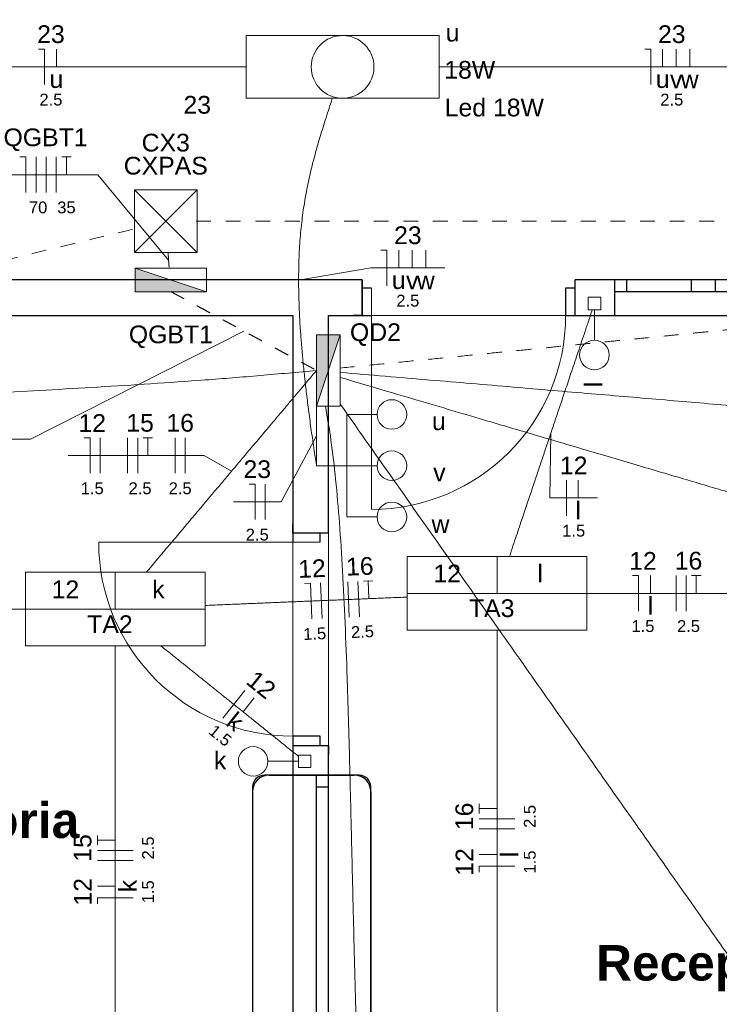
# Model space of a CAD drawing. Header units: millimetres. Extents: x 55082 to 85113, y -5867 to -946.
# Tile 6 of 77: x 56236 to 56531, y -5058 to -4642. Entities that reach past the tile are written whole.
import ezdxf

# ---------------------------------------------------------------- set-up
doc = ezdxf.new("R2010")
doc.units = ezdxf.units.MM
doc.header["$MEASUREMENT"] = 0
doc.linetypes.add('JIS_02_1.2', pattern=[0.25, 0.125, -0.125])
for name, color, linetype, lineweight in [('EL-Condutos', 5, 'Continuous', 20), ('EL-Fios (Fase 1)', 7, 'Continuous', 5), ('EL-Fios (Fase 2)', 7, 'Continuous', 5), ('EL-Fios (Fase 3)', 7, 'Continuous', 5), ('EL-Fios (Neutro)', 7, 'Continuous', 5), ('EL-Fios (Retorno)', 7, 'Continuous', 5), ('EL-Fios (Terra)', 7, 'Continuous', 5), ('EL-Textos fios', 7, 'Continuous', 20), ('FINA', 8, 'Continuous', 5), ('P-SIMBOL', 5, 'Continuous', 20), ('Textos', 7, 'Continuous', 5)]:
    doc.layers.add(name, color=color, linetype=linetype, lineweight=lineweight)
doc.styles.add('Arial', font='arial.ttf')
doc.styles.add('ArialN', font='arialbd.ttf')

msp = doc.modelspace()

# ---------------------------------------------------------------- hatches: boundary and pattern name
at = {"layer": 'P-SIMBOL', "linetype": 'Continuous'}
for points in [[(56284.67, -4747.16), (56284.67, -4757.14), (56314.76, -4757.14)], [(56371.21, -4775.37), (56361.23, -4775.37), (56361.23, -4805.46)]]:
    msp.add_hatch(color=256, dxfattribs=at).paths.add_polyline_path(points)

# ---------------------------------------------------------------- linework, layer by layer
for p, q in [((56380.45, -4752.14), (55966.27, -4752.14)), ((56380.45, -4752.14), (56376.75, -4752.14)), ((56380.45, -4767.14), (56380.45, -4752.14)), ((56380.45, -4752.14), (56380.45, -4767.14)), ((56470.45, -4767.14), (56470.45, -4752.14)), ((56470.45, -4767.14), (56470.45, -4752.14)), ((57344.41, -4752.14), (56470.45, -4752.14)), ((56487.1, -4752.14), (56487.1, -4767.14)), ((56487.1, -4752.14), (56487.1, -4767.14)), ((56492.1, -4752.14), (56492.1, -4757.14)), ((56519.6, -4757.14), (56519.6, -4752.14)), ((56529.6, -4752.14), (56529.6, -4757.14)), ((56384.45, -4755.64), (56380.45, -4755.64)), ((56470.45, -4755.64), (56466.45, -4755.64)), ((56466.45, -4755.64), (56466.45, -4767.14)), ((56637.1, -4757.14), (56487.1, -4757.14)), ((56351.23, -4767.14), (56351.23, -4863)), ((56366.23, -4859), (56366.23, -4767.14)), ((56380.45, -4767.14), (56376.75, -4767.14)), ((56466.5, -4767.14), (56637.1, -4767.14)), ((56470.45, -4767.14), (56474.15, -4767.14)), ((56351.23, -4859), (56351.23, -4855.3)), ((56366.23, -4859), (56366.23, -4855.3)), ((56351.23, -4859), (56366.23, -4859)), ((56351.23, -4859), (56366.23, -4859)), ((56362.73, -4863), (56362.73, -4859)), ((56362.73, -4945), (56351.23, -4945)), ((56351.23, -4945), (56351.23, -4961.51)), ((56362.73, -4949), (56362.73, -4945)), ((56351.23, -4949), (56351.23, -4952.7)), ((56351.23, -4949), (56366.23, -4949)), ((56351.23, -4949), (56366.23, -4949)), ((56366.23, -4949), (56366.23, -4952.7)), ((56341.19, -4961.46), (56377.19, -4961.46)), ((56366.23, -4961.51), (56351.23, -4961.51)), ((56366.23, -4961.51), (56351.23, -4961.51)), ((56351.23, -4961.51), (56351.23, -5512.14)), ((56361.23, -5211.51), (56361.23, -4961.51)), ((56334.19, -4968.46), (56334.19, -5204.46)), ((56366.23, -4966.51), (56361.23, -4966.51)), ((56384.19, -4968.46), (56384.19, -5204.46))]:
    msp.add_line(p, q)
for points in [[(56226.27, -4767.14), (56351.23, -4767.14)], [(56366.23, -4767.14), (56384.45, -4767.14)], [(56366.23, -4961.51), (56366.23, -4949)], [(56366.23, -5237.14), (56366.23, -4961.51)]]:
    msp.add_lwpolyline(points)
msp.add_lwpolyline([(56334.19, -4966.46), (56334.19, -5206.46, 0.414214), (56339.19, -5211.46), (56339.19, -5211.46), (56379.19, -5211.46, 0.414214), (56384.19, -5206.46), (56384.19, -5206.46), (56384.19, -4966.46, 0.414214), (56379.19, -4961.46), (56379.19, -4961.46), (56339.19, -4961.46, 0.414214), (56334.19, -4966.46), (56334.19, -4966.46)], format="xyb")
for centre, start, end in [((56341.19, -4968.46), 90, 180), ((56377.19, -4968.46), 0, 90)]:
    msp.add_arc(centre, 7, start, end)
at = {"layer": 'EL-Condutos', "linetype": 'Continuous', "ltscale": 50}
for points in [[(56156.84, -4662.14), (56164.37, -4662.14), (56171.55, -4662.14), (56178.4, -4662.14), (56184.94, -4662.14), (56191.21, -4662.14), (56197.23, -4662.14), (56203.02, -4662.14), (56208.61, -4662.14), (56214.03, -4662.14), (56219.29, -4662.14), (56224.42, -4662.14), (56229.46, -4662.14), (56234.42, -4662.14), (56239.33, -4662.14), (56244.21, -4662.14), (56249.1, -4662.14), (56254, -4662.14), (56258.96, -4662.14), (56264, -4662.14), (56269.14, -4662.14), (56274.4, -4662.14), (56279.81, -4662.14), (56285.4, -4662.14), (56291.19, -4662.14), (56297.21, -4662.14), (56303.48, -4662.14), (56310.03, -4662.14), (56316.88, -4662.14), (56324.05, -4662.14), (56331.58, -4662.14)], [(56412.92, -4662.14), (56420.45, -4662.14), (56427.63, -4662.14), (56434.48, -4662.14), (56441.03, -4662.14), (56447.3, -4662.14), (56453.31, -4662.14), (56459.11, -4662.14), (56464.7, -4662.14), (56470.11, -4662.14), (56475.37, -4662.14), (56480.51, -4662.14), (56485.54, -4662.14), (56490.5, -4662.14), (56495.41, -4662.14), (56500.29, -4662.14), (56505.18, -4662.14), (56510.09, -4662.14), (56515.05, -4662.14), (56520.08, -4662.14), (56525.22, -4662.14), (56530.48, -4662.14), (56535.89, -4662.14), (56541.48, -4662.14), (56547.27, -4662.14), (56553.29, -4662.14), (56559.56, -4662.14), (56566.11, -4662.14), (56572.96, -4662.14), (56580.14, -4662.14), (56587.67, -4662.14)], [(56361.23, -4830.69), (56359.92, -4822.04), (56358.75, -4813.8), (56357.71, -4805.94), (56356.79, -4798.47), (56356, -4791.34), (56355.33, -4784.55), (56354.78, -4778.08), (56354.34, -4771.91), (56354.01, -4766.02), (56353.8, -4760.4), (56353.69, -4755.02), (56353.68, -4749.86), (56353.78, -4744.92), (56353.97, -4740.17), (56354.25, -4735.59), (56354.63, -4731.17), (56355.1, -4726.88), (56355.65, -4722.72), (56356.29, -4718.65), (56357, -4714.67), (56357.79, -4710.75), (56358.66, -4706.88), (56359.6, -4703.03), (56360.6, -4699.2), (56361.68, -4695.36), (56362.81, -4691.49), (56364, -4687.58), (56365.25, -4683.61), (56366.55, -4679.55), (56367.91, -4675.4)], [(56442.73, -4869), (56444.21, -4864.58), (56445.61, -4860.42), (56446.93, -4856.48), (56448.19, -4852.74), (56449.38, -4849.2), (56450.51, -4845.82), (56451.6, -4842.59), (56452.64, -4839.49), (56453.64, -4836.49), (56454.62, -4833.59), (56455.57, -4830.76), (56456.5, -4827.98), (56457.42, -4825.24), (56458.34, -4822.5), (56459.26, -4819.76), (56460.19, -4817), (56461.13, -4814.19), (56462.1, -4811.31), (56463.09, -4808.35), (56464.12, -4805.29), (56465.19, -4802.11), (56466.31, -4798.78), (56467.48, -4795.3), (56468.71, -4791.63), (56470.01, -4787.76), (56471.38, -4783.68), (56472.83, -4779.35), (56474.37, -4774.77), (56476, -4769.92), (56477.73, -4764.76)], [(56361.23, -4790.41), (56337.46, -4792.58), (56314.14, -4794.44), (56291.29, -4796.04), (56268.92, -4797.45), (56247.04, -4798.73), (56225.66, -4799.92), (56204.78, -4801.08), (56184.44, -4802.28), (56164.62, -4803.56), (56145.35, -4804.99), (56126.64, -4806.62), (56108.5, -4808.51), (56090.93, -4810.7), (56073.96, -4813.27), (56057.59, -4816.27), (56041.83, -4819.75), (56026.7, -4823.77), (56012.2, -4828.38), (55998.36, -4833.65), (55985.17, -4839.63), (55972.65, -4846.37), (55960.82, -4853.93), (55949.68, -4862.38), (55939.24, -4871.76), (55929.52, -4882.13), (55920.53, -4893.55), (55912.27, -4906.07), (55904.77, -4919.76), (55898.03, -4934.66), (55892.06, -4950.84)], [(56361.23, -4790.41), (56357.58, -4794.75), (56354.13, -4798.83), (56350.89, -4802.68), (56347.82, -4806.32), (56344.93, -4809.76), (56342.19, -4813.01), (56339.6, -4816.09), (56337.13, -4819.01), (56334.78, -4821.8), (56332.54, -4824.46), (56330.39, -4827.02), (56328.31, -4829.48), (56326.3, -4831.87), (56324.34, -4834.19), (56322.42, -4836.47), (56320.53, -4838.72), (56318.65, -4840.95), (56316.77, -4843.19), (56314.87, -4845.44), (56312.95, -4847.72), (56310.99, -4850.05), (56308.97, -4852.44), (56306.89, -4854.91), (56304.73, -4857.47), (56302.48, -4860.14), (56300.13, -4862.94), (56297.65, -4865.88), (56295.04, -4868.97), (56292.29, -4872.24), (56289.39, -4875.69)], [(56371.24, -4793.37), (56388.77, -4798.56), (56405.26, -4803.43), (56420.79, -4808.02), (56435.42, -4812.35), (56449.23, -4816.43), (56462.29, -4820.29), (56474.65, -4823.95), (56486.41, -4827.42), (56497.62, -4830.74), (56508.35, -4833.91), (56518.68, -4836.97), (56528.67, -4839.92), (56538.4, -4842.8), (56547.93, -4845.61), (56557.33, -4848.39), (56566.67, -4851.16), (56576.03, -4853.92), (56585.47, -4856.71), (56595.06, -4859.55), (56604.88, -4862.45), (56614.98, -4865.44), (56625.45, -4868.53), (56636.35, -4871.76), (56647.75, -4875.13), (56659.72, -4878.67), (56672.33, -4882.39), (56685.65, -4886.33), (56699.75, -4890.5), (56714.7, -4894.92), (56730.57, -4899.61)], [(56371.43, -4791.28), (56409.02, -4794.47), (56444.29, -4797.47), (56477.4, -4800.28), (56508.51, -4802.92), (56537.79, -4805.41), (56565.4, -4807.75), (56591.49, -4809.97), (56616.22, -4812.07), (56639.77, -4814.07), (56662.29, -4815.98), (56683.94, -4817.82), (56704.89, -4819.6), (56725.29, -4821.33), (56745.31, -4823.03), (56765.11, -4824.71), (56784.84, -4826.39), (56804.68, -4828.08), (56824.78, -4829.78), (56845.31, -4831.53), (56866.42, -4833.32), (56888.27, -4835.18), (56911.04, -4837.11), (56934.87, -4839.13), (56959.94, -4841.26), (56986.4, -4843.51), (57014.41, -4845.89), (57044.13, -4848.41), (57075.74, -4851.1), (57109.38, -4853.96), (57145.22, -4857)], [(56361.23, -4830.69), (56361.23, -4829.38), (56361.23, -4828.13), (56361.23, -4826.93), (56361.23, -4825.79), (56361.23, -4824.69), (56361.23, -4823.64), (56361.23, -4822.63), (56361.23, -4821.67), (56361.23, -4820.74), (56361.23, -4819.85), (56361.23, -4818.99), (56361.23, -4818.16), (56361.23, -4817.36), (56361.23, -4816.58), (56361.23, -4815.83), (56361.23, -4815.09), (56361.23, -4814.38), (56361.23, -4813.67), (56361.23, -4812.98), (56361.23, -4812.3), (56361.23, -4811.63), (56361.23, -4810.96), (56361.23, -4810.29), (56361.23, -4809.62), (56361.23, -4808.95), (56361.23, -4808.27), (56361.23, -4807.58), (56361.23, -4806.88), (56361.23, -4806.17), (56361.23, -4805.44)], [(56475.53, -5446.62), (56463.39, -5442.55), (56452.33, -5435.62), (56442.28, -5425.99), (56433.21, -5413.85), (56425.05, -5399.38), (56417.76, -5382.75), (56411.28, -5364.16), (56405.55, -5343.77), (56400.53, -5321.77), (56396.17, -5298.33), (56392.41, -5273.65), (56389.19, -5247.89), (56386.47, -5221.23), (56384.2, -5193.86), (56382.31, -5165.96), (56380.76, -5137.71), (56379.49, -5109.27), (56378.46, -5080.85), (56377.61, -5052.61), (56376.88, -5024.73), (56376.23, -4997.4), (56375.59, -4970.79), (56374.93, -4945.08), (56374.18, -4920.46), (56373.3, -4897.11), (56372.22, -4875.19), (56370.91, -4854.9), (56369.3, -4836.41), (56367.34, -4819.9), (56364.98, -4805.56)], [(56874.29, -5519.7), (56849.88, -5485), (56827.01, -5452.49), (56805.57, -5422.02), (56785.47, -5393.45), (56766.58, -5366.6), (56748.81, -5341.33), (56732.03, -5317.49), (56716.15, -5294.91), (56701.05, -5273.45), (56686.62, -5252.94), (56672.76, -5233.23), (56659.35, -5214.17), (56646.29, -5195.61), (56633.46, -5177.38), (56620.76, -5159.33), (56608.08, -5141.3), (56595.31, -5123.15), (56582.34, -5104.71), (56569.06, -5085.84), (56555.36, -5066.37), (56541.14, -5046.15), (56526.28, -5025.02), (56510.67, -5002.84), (56494.21, -4979.44), (56476.79, -4954.67), (56458.29, -4928.38), (56438.61, -4900.41), (56417.64, -4870.6), (56395.27, -4838.8), (56371.39, -4804.86)], [(56475.36, -4884.64), (56477.97, -4884.64), (56480.5, -4884.64), (56482.96, -4884.64), (56485.34, -4884.64), (56487.67, -4884.64), (56489.94, -4884.64), (56492.15, -4884.64), (56494.32, -4884.64), (56496.46, -4884.64), (56498.55, -4884.64), (56500.62, -4884.64), (56502.67, -4884.64), (56504.7, -4884.64), (56506.71, -4884.64), (56508.73, -4884.64), (56510.74, -4884.64), (56512.75, -4884.64), (56514.78, -4884.64), (56516.83, -4884.64), (56518.9, -4884.64), (56521, -4884.64), (56523.13, -4884.64), (56525.3, -4884.64), (56527.51, -4884.64), (56529.78, -4884.64), (56532.11, -4884.64), (56534.5, -4884.64), (56536.95, -4884.64), (56539.48, -4884.64), (56542.09, -4884.64)], [(56314.18, -4889.74), (56317.62, -4889.6), (56320.93, -4889.46), (56324.13, -4889.33), (56327.22, -4889.2), (56330.22, -4889.08), (56333.13, -4888.96), (56335.97, -4888.84), (56338.73, -4888.73), (56341.43, -4888.62), (56344.08, -4888.51), (56346.69, -4888.4), (56349.26, -4888.29), (56351.8, -4888.19), (56354.33, -4888.08), (56356.85, -4887.98), (56359.37, -4887.87), (56361.9, -4887.77), (56364.44, -4887.66), (56367.01, -4887.56), (56369.62, -4887.45), (56372.27, -4887.34), (56374.97, -4887.23), (56377.73, -4887.11), (56380.57, -4887), (56383.48, -4886.88), (56386.48, -4886.75), (56389.57, -4886.62), (56392.77, -4886.49), (56396.08, -4886.36), (56399.52, -4886.21)], [(56164.1, -4891.31), (56167.04, -4891.31), (56169.89, -4891.31), (56172.64, -4891.31), (56175.31, -4891.31), (56177.91, -4891.31), (56180.44, -4891.31), (56182.9, -4891.31), (56185.32, -4891.31), (56187.68, -4891.31), (56190, -4891.31), (56192.29, -4891.31), (56194.54, -4891.31), (56196.78, -4891.31), (56199.01, -4891.31), (56201.23, -4891.31), (56203.44, -4891.31), (56205.67, -4891.31), (56207.91, -4891.31), (56210.17, -4891.31), (56212.45, -4891.31), (56214.77, -4891.31), (56217.14, -4891.31), (56219.55, -4891.31), (56222.01, -4891.31), (56224.54, -4891.31), (56227.14, -4891.31), (56229.81, -4891.31), (56232.56, -4891.31), (56235.41, -4891.31), (56238.35, -4891.31)], [(56437.48, -4900.35), (56437.48, -4909.77), (56437.48, -4918.65), (56437.48, -4927.01), (56437.48, -4934.92), (56437.48, -4942.39), (56437.48, -4949.48), (56437.48, -4956.21), (56437.48, -4962.63), (56437.48, -4968.78), (56437.48, -4974.7), (56437.48, -4980.42), (56437.48, -4985.99), (56437.48, -4991.44), (56437.48, -4996.81), (56437.48, -5002.14), (56437.48, -5007.48), (56437.48, -5012.85), (56437.48, -5018.3), (56437.48, -5023.87), (56437.48, -5029.59), (56437.48, -5035.51), (56437.48, -5041.66), (56437.48, -5048.08), (56437.48, -5054.81), (56437.48, -5061.9), (56437.48, -5069.37), (56437.48, -5077.27), (56437.48, -5085.64), (56437.48, -5094.52), (56437.48, -5103.94)], [(56276.23, -4906.77), (56276.23, -4916.87), (56276.23, -4926.37), (56276.23, -4935.33), (56276.23, -4943.78), (56276.23, -4951.77), (56276.23, -4959.34), (56276.23, -4966.53), (56276.23, -4973.38), (56276.23, -4979.94), (56276.23, -4986.25), (56276.23, -4992.35), (56276.23, -4998.28), (56276.23, -5004.08), (56276.23, -5009.8), (56276.23, -5015.48), (56276.23, -5021.15), (56276.23, -5026.87), (56276.23, -5032.68), (56276.23, -5038.61), (56276.23, -5044.7), (56276.23, -5051.01), (56276.23, -5057.57), (56276.23, -5064.43), (56276.23, -5071.62), (56276.23, -5079.19), (56276.23, -5087.18), (56276.23, -5095.63), (56276.23, -5104.59), (56276.23, -5114.09), (56276.23, -5124.18)], [(56295.61, -4906.89), (56297.71, -4908.58), (56299.72, -4910.2), (56301.65, -4911.75), (56303.51, -4913.24), (56305.3, -4914.68), (56307.03, -4916.07), (56308.71, -4917.43), (56310.35, -4918.75), (56311.96, -4920.04), (56313.55, -4921.32), (56315.12, -4922.58), (56316.69, -4923.84), (56318.26, -4925.1), (56319.84, -4926.37), (56321.44, -4927.66), (56323.07, -4928.97), (56324.74, -4930.31), (56326.45, -4931.68), (56328.21, -4933.1), (56330.04, -4934.57), (56331.94, -4936.1), (56333.91, -4937.69), (56335.98, -4939.35), (56338.14, -4941.08), (56340.41, -4942.91), (56342.79, -4944.82), (56345.29, -4946.83), (56347.92, -4948.95), (56350.7, -4951.18), (56353.62, -4953.52)]]:
    msp.add_spline(points, degree=3, dxfattribs=at)
at = {"layer": 'EL-Condutos', "linetype": 'JIS_02_1.2', "ltscale": 50}
for points in [[(55478.69, -4876.02), (55517.88, -4871.31), (55554.57, -4866.88), (55588.94, -4862.71), (55621.17, -4858.77), (55651.43, -4855.02), (55679.91, -4851.43), (55706.77, -4847.97), (55732.2, -4844.6), (55756.36, -4841.31), (55779.44, -4838.04), (55801.61, -4834.78), (55823.04, -4831.49), (55843.92, -4828.14), (55864.42, -4824.69), (55884.71, -4821.11), (55904.97, -4817.38), (55925.38, -4813.46), (55946.11, -4809.32), (55967.33, -4804.92), (55989.24, -4800.23), (56011.99, -4795.23), (56035.77, -4789.88), (56060.75, -4784.15), (56087.11, -4778), (56115.02, -4771.41), (56144.66, -4764.34), (56176.21, -4756.76), (56209.84, -4748.64), (56245.73, -4739.95), (56284.05, -4730.65)], [(56310.41, -4727.37), (56415.65, -4727.37), (56514.17, -4727.37), (56606.46, -4727.37), (56693, -4727.37), (56774.26, -4727.37), (56850.72, -4727.37), (56922.87, -4727.37), (56991.18, -4727.37), (57056.13, -4727.37), (57118.21, -4727.37), (57177.88, -4727.37), (57235.64, -4727.37), (57291.97, -4727.37), (57347.33, -4727.37), (57402.21, -4727.37), (57457.09, -4727.37), (57512.45, -4727.37), (57568.78, -4727.37), (57626.54, -4727.37), (57686.21, -4727.37), (57748.29, -4727.37), (57813.24, -4727.37), (57881.55, -4727.37), (57953.7, -4727.37), (58030.16, -4727.37), (58111.42, -4727.37), (58197.96, -4727.37), (58290.25, -4727.37), (58388.77, -4727.37), (58494.01, -4727.37)], [(56298.51, -4740.61), (56298.53, -4740.82), (56298.54, -4741.03), (56298.56, -4741.24), (56298.58, -4741.46), (56298.59, -4741.67), (56298.61, -4741.88), (56298.62, -4742.08), (56298.64, -4742.29), (56298.65, -4742.5), (56298.67, -4742.71), (56298.68, -4742.92), (56298.7, -4743.13), (56298.71, -4743.34), (56298.73, -4743.55), (56298.74, -4743.77), (56298.76, -4743.98), (56298.77, -4744.2), (56298.79, -4744.41), (56298.81, -4744.63), (56298.82, -4744.85), (56298.84, -4745.07), (56298.85, -4745.29), (56298.87, -4745.52), (56298.89, -4745.75), (56298.9, -4745.97), (56298.92, -4746.21), (56298.94, -4746.44), (56298.96, -4746.68), (56298.97, -4746.92), (56298.99, -4747.16)], [(56299.72, -4757.14), (56302.69, -4758.75), (56305.48, -4760.26), (56308.08, -4761.67), (56310.52, -4762.99), (56312.82, -4764.23), (56314.97, -4765.39), (56317, -4766.49), (56318.93, -4767.53), (56320.75, -4768.52), (56322.5, -4769.47), (56324.17, -4770.37), (56325.8, -4771.25), (56327.38, -4772.1), (56328.93, -4772.95), (56330.47, -4773.78), (56332.01, -4774.61), (56333.56, -4775.45), (56335.15, -4776.31), (56336.77, -4777.18), (56338.44, -4778.09), (56340.19, -4779.03), (56342.02, -4780.02), (56343.94, -4781.06), (56345.97, -4782.16), (56348.13, -4783.33), (56350.42, -4784.57), (56352.86, -4785.89), (56355.47, -4787.3), (56358.25, -4788.8), (56361.23, -4790.41)], [(56371.12, -4789.43), (56386.38, -4787.92), (56400.69, -4786.51), (56414.11, -4785.18), (56426.72, -4783.94), (56438.58, -4782.76), (56449.76, -4781.66), (56460.34, -4780.61), (56470.37, -4779.62), (56479.94, -4778.68), (56489.11, -4777.77), (56497.94, -4776.9), (56506.52, -4776.05), (56514.9, -4775.22), (56523.17, -4774.4), (56531.37, -4773.59), (56539.6, -4772.78), (56547.91, -4771.96), (56556.37, -4771.12), (56565.06, -4770.26), (56574.04, -4769.37), (56583.38, -4768.45), (56593.16, -4767.48), (56603.43, -4766.47), (56614.28, -4765.39), (56625.77, -4764.26), (56637.96, -4763.05), (56650.94, -4761.77), (56664.76, -4760.4), (56679.5, -4758.95), (56695.22, -4757.39)]]:
    msp.add_spline(points, degree=3, dxfattribs=at)
at = {"layer": 'EL-Fios (Fase 1)'}
for p, q in [((56242.75, -4715.2), (56242.75, -4700.2)), ((56269.89, -4833.89), (56269.89, -4818.89)), ((56281.41, -4833.89), (56281.41, -4818.89)), ((56301.5, -4833.89), (56301.5, -4818.89)), ((56466.78, -4851.82), (56466.78, -4836.82)), ((56363.58, -4895.21), (56362.96, -4880.22)), ((56375.09, -4894.73), (56374.47, -4879.74)), ((56513.08, -4892.14), (56513.08, -4877.14)), ((56321.6, -4937.41), (56331, -4925.72)), ((56444.98, -4984.2), (56429.98, -4984.2)), ((56283.73, -4997.53), (56268.73, -4997.53))]:
    msp.add_line(p, q, dxfattribs=at)
at = {"layer": 'EL-Fios (Fase 2)'}
for p, q in [((56247.03, -4715.2), (56247.03, -4700.2)), ((56285.7, -4833.89), (56285.7, -4818.89)), ((56305.78, -4833.89), (56305.78, -4818.89)), ((56339.6, -4853.49), (56339.6, -4838.49)), ((56379.37, -4894.55), (56378.75, -4879.57)), ((56517.36, -4892.14), (56517.36, -4877.14)), ((56444.98, -4979.91), (56429.98, -4979.91)), ((56283.73, -4993.25), (56268.73, -4993.25))]:
    msp.add_line(p, q, dxfattribs=at)
at = {"layer": 'EL-Fios (Fase 3)'}
msp.add_line((56251.32, -4715.2), (56251.32, -4700.2), dxfattribs=at)
at = {"layer": 'EL-Fios (Neutro)'}
for p, q in [((56243.85, -4654.64), (56246.35, -4654.64)), ((56246.35, -4669.64), (56246.35, -4654.64)), ((56499.94, -4654.64), (56502.44, -4654.64)), ((56502.44, -4669.64), (56502.44, -4654.64)), ((56235.96, -4700.2), (56238.46, -4700.2)), ((56238.46, -4715.2), (56238.46, -4700.2)), ((56388.44, -4739.62), (56390.94, -4739.62)), ((56390.94, -4754.62), (56390.94, -4739.62)), ((56263.11, -4818.89), (56265.61, -4818.89)), ((56265.61, -4833.89), (56265.61, -4818.89)), ((56332.82, -4838.49), (56335.32, -4838.49)), ((56335.32, -4853.49), (56335.32, -4838.49)), ((56356.18, -4880.5), (56358.68, -4880.4)), ((56359.3, -4895.38), (56358.68, -4880.4)), ((56494.77, -4877.14), (56497.27, -4877.14)), ((56497.27, -4892.14), (56497.27, -4877.14)), ((56444.98, -5000), (56429.98, -5000)), ((56429.98, -5002.5), (56429.98, -5000)), ((56283.73, -5013.33), (56268.73, -5013.33)), ((56268.73, -5015.83), (56268.73, -5013.33))]:
    msp.add_line(p, q, dxfattribs=at)
at = {"layer": 'EL-Fios (Retorno)'}
for p, q in [((56251.35, -4662.14), (56251.35, -4654.64)), ((56507.44, -4662.14), (56507.44, -4654.64)), ((56513.15, -4662.14), (56513.15, -4654.64)), ((56518.87, -4662.14), (56518.87, -4654.64)), ((56395.94, -4747.12), (56395.94, -4739.62)), ((56401.66, -4747.12), (56401.66, -4739.62)), ((56407.37, -4747.12), (56407.37, -4739.62)), ((56471.78, -4844.32), (56471.78, -4836.82)), ((56502.27, -4884.64), (56502.27, -4877.14)), ((56330.2, -4934.7), (56334.9, -4928.85)), ((56437.48, -4995), (56429.98, -4995)), ((56276.23, -5008.33), (56268.73, -5008.33))]:
    msp.add_line(p, q, dxfattribs=at)
at = {"layer": 'EL-Fios (Terra)'}
for points in [[(56255.6, -4707.7), (56255.6, -4700.2), (56253.6, -4700.2), (56257.6, -4700.2)], [(56289.98, -4826.39), (56289.98, -4818.89), (56287.98, -4818.89), (56291.98, -4818.89)], [(56383.35, -4886.88), (56383.04, -4879.39), (56381.04, -4879.47), (56385.03, -4879.31)], [(56521.65, -4884.64), (56521.65, -4877.14), (56519.65, -4877.14), (56523.65, -4877.14)], [(56437.48, -4975.63), (56429.98, -4975.63), (56429.98, -4977.63), (56429.98, -4973.63)], [(56276.23, -4988.96), (56268.73, -4988.96), (56268.73, -4990.96), (56268.73, -4986.96)]]:
    msp.add_lwpolyline(points, dxfattribs=at)
at = {"layer": 'EL-Textos fios'}
for p, q in [((56159.09, -4707.7), (56268.83, -4707.7)), ((56298.75, -4743.88), (56268.83, -4707.7)), ((56353.67, -4752.33), (56384.16, -4747.12)), ((56384.16, -4747.12), (56415.44, -4747.12)), ((56330.47, -4773.78), (56240.43, -4819.54)), ((56361.23, -4818.07), (56346.32, -4845.99)), ((56460.22, -4816.92), (56459.75, -4844.32)), ((56208.34, -4819.54), (56240.43, -4819.54)), ((56256.39, -4826.39), (56313.75, -4826.39)), ((56325.33, -4833.02), (56313.75, -4826.39)), ((56326.1, -4845.99), (56346.32, -4845.99)), ((56459.75, -4844.32), (56479.97, -4844.32))]:
    msp.add_line(p, q, dxfattribs=at)
at = {"layer": 'FINA'}
for p, q in [((56384.45, -4755.64), (56384.45, -4849.14)), ((56362.73, -4863), (56269.23, -4863))]:
    msp.add_line(p, q, dxfattribs=at)
for points in [[(55901.23, -4767.14), (55901.23, -5512.14), (56351.23, -5512.14), (56351.23, -4767.14)], [(56366.23, -4767.14), (56366.23, -5237.14), (56651.23, -5237.14), (56651.23, -4767.14)]]:
    msp.add_lwpolyline(points, close=True, dxfattribs=at)
for centre, start, end in [((56384.45, -4767.14), 270, 0), ((56351.23, -4863), 180, 270)]:
    msp.add_arc(centre, 82, start, end, dxfattribs=at)
at = {"layer": 'P-SIMBOL'}
for p, q in [((56331.45, -4648.89), (56413.05, -4648.89)), ((56331.45, -4648.89), (56331.45, -4675.39)), ((56413.05, -4648.89), (56413.05, -4675.39)), ((56331.45, -4675.39), (56413.05, -4675.39)), ((56284.3, -4740.62), (56284.3, -4714.12)), ((56284.3, -4714.12), (56310.8, -4714.12)), ((56284.3, -4740.62), (56310.8, -4714.12)), ((56284.3, -4714.12), (56310.8, -4740.62)), ((56310.8, -4740.62), (56310.8, -4714.12)), ((56284.3, -4740.62), (56310.8, -4740.62)), ((56284.67, -4747.16), (56314.76, -4747.16)), ((56284.67, -4747.16), (56284.67, -4757.14)), ((56284.67, -4747.16), (56314.76, -4757.14)), ((56314.76, -4747.16), (56314.76, -4757.14)), ((56284.67, -4757.14), (56314.76, -4757.14)), ((56475.96, -4759.49), (56481.26, -4759.49)), ((56475.96, -4764.8), (56475.96, -4759.49)), ((56481.26, -4759.49), (56481.26, -4764.8)), ((56481.26, -4764.8), (56475.96, -4764.8)), ((56478.61, -4777.65), (56478.61, -4764.8)), ((56371.21, -4775.37), (56361.23, -4775.37)), ((56361.23, -4775.37), (56361.23, -4805.46)), ((56371.21, -4775.37), (56361.23, -4805.46)), ((56371.21, -4775.37), (56371.21, -4805.46)), ((56371.21, -4805.46), (56361.23, -4805.46)), ((56386.83, -4809.04), (56374.03, -4809.04)), ((56374.03, -4809.04), (56374.03, -4852.34)), ((56374.03, -4830.69), (56361.23, -4830.69)), ((56386.83, -4830.69), (56374.03, -4830.69)), ((56386.83, -4852.34), (56374.03, -4852.34)), ((56399.55, -4869.08), (56399.55, -4900.21)), ((56399.55, -4869.08), (56475.4, -4869.08)), ((56437.48, -4884.64), (56437.48, -4869.08)), ((56475.4, -4869.08), (56475.4, -4900.21)), ((56238.3, -4875.74), (56238.3, -4906.88)), ((56238.3, -4875.74), (56314.15, -4875.74)), ((56276.23, -4891.31), (56276.23, -4875.74)), ((56314.15, -4875.74), (56314.15, -4906.88)), ((56399.55, -4884.64), (56475.4, -4884.64)), ((56238.3, -4891.31), (56314.15, -4891.31)), ((56399.55, -4900.21), (56475.4, -4900.21)), ((56238.3, -4906.88), (56314.15, -4906.88)), ((56340.72, -4955.62), (56353.57, -4955.62)), ((56353.57, -4958.27), (56353.57, -4952.97)), ((56353.57, -4952.97), (56358.88, -4952.97)), ((56358.88, -4952.97), (56358.88, -4958.27)), ((56358.88, -4958.27), (56353.57, -4958.27))]:
    msp.add_line(p, q, dxfattribs=at)
for centre, radius in [((56372.25, -4662.14), 13.25), ((56478.61, -4783.9), 6.25), ((56393.07, -4809.04), 6.25), ((56393.07, -4830.69), 6.25), ((56393.07, -4852.34), 6.25), ((56334.47, -4955.62), 6.25)]:
    msp.add_circle(centre, radius, dxfattribs=at)

# ---------------------------------------------------------------- texts
at = {"layer": 'EL-Textos fios', "attachment_point": 8, "line_spacing_factor": 0.6, "style": 'Arial'}
for s, insert, char_height, width, rotation in [('23', (56249.06, -4652.17), 7.5, 23.3003, 0.0008), ('23', (56511.29, -4652.17), 7.5, 23.3003, 0.0008), ('u', (56251.35, -4671.14), 7.5, 11.6502, 0.0008), ('u', (56507.44, -4671.14), 7.5, 11.6502, 0.0008), ('v', (56513.15, -4671.14), 7.5, 10.484, 0.0008), ('w', (56518.87, -4671.14), 7.5, 15.1372, 0.0008), ('2.5', (56249.06, -4678.54), 5, 19.4131, 0.0008), ('2.5', (56511.29, -4678.54), 5, 19.4131, 0.0008), ('12', (56359.47, -4877.89), 7.5, 23.3003, 2.3663), ('16', (56379.65, -4877.05), 7.5, 23.3003, 2.3663), ('1.5', (56360.56, -4904.24), 5, 19.4131, 2.3663), ('2.5', (56380.74, -4903.4), 5, 19.4131, 2.3663), ('12', (56335.52, -4926.18), 7.5, 23.3003, 321.2059), ('k', (56324.56, -4941.71), 7.5, 10.484, 321.2059), ('1.5', (56318.99, -4946.73), 5, 19.4131, 321.2059), ('16', (56427.5, -4978.91), 7.5, 23.3003, 90.0002), ('2.5', (56453.88, -4978.91), 5, 19.4131, 90.0002), ('15', (56266.25, -4992.25), 7.5, 23.3003, 90.0002), ('2.5', (56292.63, -4992.25), 5, 19.4131, 90.0002), ('12', (56427.5, -4998.17), 7.5, 23.3003, 90.0002), ('l', (56446.48, -4995), 7.5, 4.6532, 90.0002), ('1.5', (56453.88, -4998.17), 5, 19.4131, 90.0002), ('12', (56266.25, -5010.77), 7.5, 23.3003, 90.0002), ('k', (56285.23, -5008.33), 7.5, 10.484, 90.0002), ('1.5', (56292.63, -5010.77), 5, 19.4131, 90.0002)]:
    msp.add_mtext(s, dxfattribs=dict(at, insert=insert, char_height=char_height, width=width, rotation=rotation))
for s, insert, char_height, width in [('QGBT1', (56246.78, -4697.72), 7.5, 71.0442), ('70', (56243.64, -4724.1), 5, 15.5335), ('35', (56255.6, -4724.1), 5, 15.5335), ('23', (56399.8, -4737.14), 7.5, 23.3003), ('u', (56395.94, -4756.12), 7.5, 11.6502), ('v', (56401.66, -4756.12), 7.5, 10.484), ('w', (56407.37, -4756.12), 7.5, 15.1372), ('2.5', (56399.8, -4763.52), 5, 19.4131), ('12', (56266.5, -4816.41), 7.5, 23.3003), ('15', (56286.7, -4816.41), 7.5, 23.3003), ('16', (56303.64, -4816.41), 7.5, 23.3003), ('23', (56336.21, -4836.02), 7.5, 23.3003), ('12', (56469.86, -4834.35), 7.5, 23.3003), ('1.5', (56266.5, -4842.79), 5, 19.4131), ('2.5', (56286.7, -4842.79), 5, 19.4131), ('2.5', (56303.64, -4842.79), 5, 19.4131), ('l', (56471.78, -4853.32), 7.5, 4.6532), ('2.5', (56336.21, -4862.39), 5, 19.4131), ('1.5', (56469.86, -4860.72), 5, 19.4131), ('12', (56499.11, -4874.67), 7.5, 23.3003), ('16', (56518.36, -4874.67), 7.5, 23.3003), ('l', (56502.27, -4893.64), 7.5, 4.6532), ('1.5', (56499.11, -4901.04), 5, 19.4131), ('2.5', (56518.36, -4901.04), 5, 19.4131)]:
    msp.add_mtext(s, dxfattribs=dict(at, insert=insert, char_height=char_height, width=width))
at = {"layer": 'FINA', "char_height": 15, "attachment_point": 1, "style": 'ArialN'}
for s, insert, width in [('Secretaria e Diretoria', (56050.19, -4973.04), 421.5549), ('Recepção', (56479.34, -5033.28), 197.9954)]:
    msp.add_mtext(s, dxfattribs=dict(at, insert=insert, width=width))
at = {"layer": 'Textos', "char_height": 7.5, "line_spacing_factor": 0.6, "style": 'Arial'}
for s, insert, width, attachment_point in [('u', (56415.79, -4651.51), 11.6502, 7), ('18W', (56415.19, -4667.23), 43.0793, 7), ('23', (56305.03, -4682.01), 23.3003, 7), ('Led 18W', (56415.37, -4683.17), 83.8491, 7), ('CX3', (56297.55, -4698), 40.7698, 8), ('CXPAS', (56297.55, -4707.75), 71.0671, 8), ('QGBT1', (56299.72, -4781), 71.0442, 8), ('QD2', (56375.35, -4780.07), 43.0907, 7), ('u', (56412.9, -4815.74), 11.6502, 8), ('v', (56413.14, -4837.3), 10.484, 8), ('w', (56413.61, -4859.09), 15.1372, 8), ('12', (56416.43, -4880.02), 23.3003, 8), ('l', (56455.68, -4880.02), 4.6532, 8), ('12', (56255.18, -4886.69), 23.3003, 8), ('k', (56294.43, -4886.69), 10.484, 8), ('TA3', (56435.23, -4894.77), 38.4375, 8), ('TA2', (56273.98, -4901.44), 38.4375, 8), ('k', (56323.13, -4959), 10.484, 9)]:
    msp.add_mtext(s, dxfattribs=dict(at, insert=insert, width=width, attachment_point=attachment_point))
at = {"layer": 'Textos', "insert": (56481.98, -4795.24), "char_height": 7.5, "width": 4.6532, "attachment_point": 9, "rotation": 90.0002, "line_spacing_factor": 0.6, "style": 'Arial'}
msp.add_mtext('l', dxfattribs=at)

doc.saveas('drawing.dxf')
